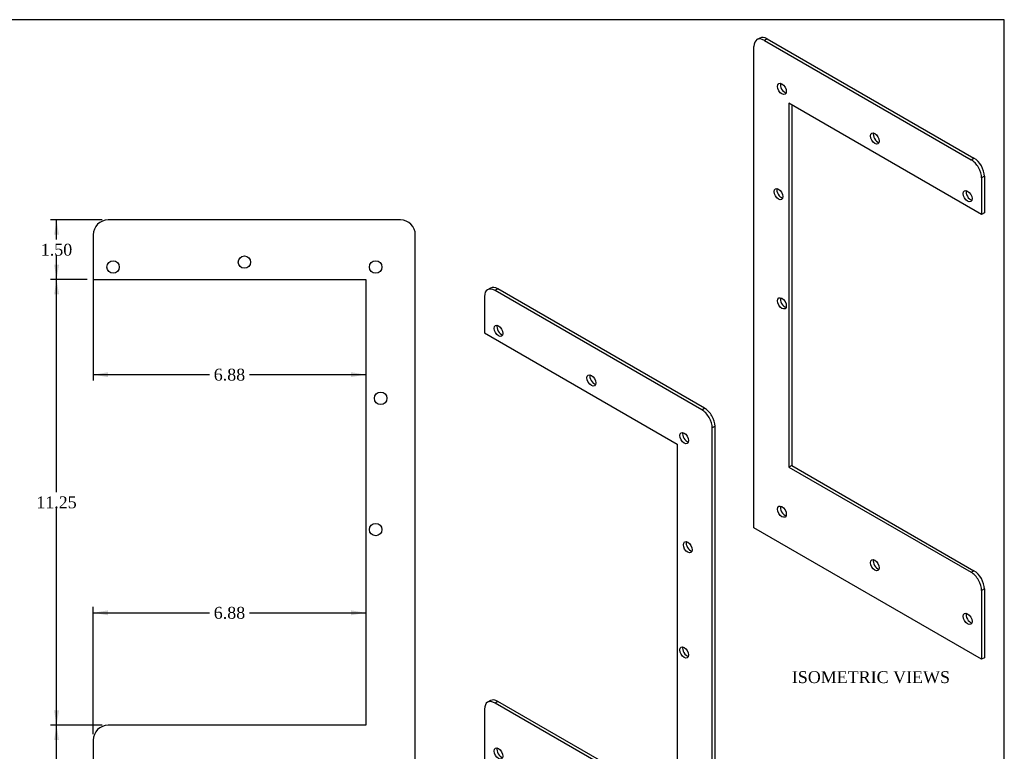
# Model space of a CAD drawing. Header units: inches. Extents: x 0.1 to 41.9, y -0.2 to 27.9.
# Tile 2 of 2: x 17.1 to 41.9, y 9.5 to 27.9. Entities that reach past the tile are written whole.
import ezdxf
from ezdxf.enums import TextEntityAlignment as Align

# ---------------------------------------------------------------- set-up
doc = ezdxf.new("R2010")
doc.units = ezdxf.units.IN
doc.header["$MEASUREMENT"] = 0
doc.layers.add('COM49445', color=7, linetype='Continuous')
doc.layers.add('Default', color=7, linetype='Continuous')
doc.styles.add('SEACAD_Times_New_Roman', font='times.ttf')
doc.dimstyles.new('HAMMOND_(STH_-_48x32)', dxfattribs={"dimtxt": 0.3, "dimasz": 0.375, "dimexe": 0.15, "dimexo": 0.15, "dimgap": 0.075, "dimtad": 0, "dimtih": 1, "dimtoh": 1, "dimzin": 0, "dimdsep": 46, "dimtxsty": 'SEACAD_Times_New_Roman', "dimblk1": '_SE_FILLED', "dimblk2": '_SE_FILLED', "dimsah": 1, "dimcen": 0.15, "dimadec": 0, "dimazin": 0, "dimtfac": 0.8, "dimtofl": 0, "dimtmove": 0, "dimatfit": 3, "dimfxl": 1, "dimtolj": 1, "dimtzin": 0, "dimarcsym": 0})

# ---------------------------------------------------------------- blocks, each defined once
blk = doc.blocks.new('SE1')
at = {"layer": 'COM49445', "color": 7, "linetype": 'Continuous'}
for p, q in [((35.761476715, 27.4668400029), (35.6907660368, 27.4260151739)), ((35.948976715, 27.4482666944), (35.8782660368, 27.4074418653)), ((35.8782660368, 27.4074418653), (41.0931785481, 24.3966107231)), ((35.948976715, 27.4482666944), (41.1638892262, 24.4374355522)), ((35.6131009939, 15.1089621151), (35.6131009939, 27.2543487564)), ((36.4969844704, 25.8254797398), (36.4969844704, 16.6398932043)), ((41.358343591, 23.0187727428), (36.4969844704, 25.8254797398)), ((36.5676951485, 25.7846549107), (36.5676951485, 16.6807180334)), ((41.0931785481, 24.3966107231), (41.1638892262, 24.4374355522)), ((41.4290542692, 23.9781562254), (41.358343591, 23.9373313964)), ((41.358343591, 23.9373313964), (41.358343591, 23.0187727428)), ((41.4290542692, 23.9781562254), (41.4290542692, 23.0595975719)), ((41.4290542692, 23.0595975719), (41.358343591, 23.0187727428)), ((36.5676951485, 16.6807180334), (36.4969844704, 16.6398932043)), ((36.5676951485, 16.6807180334), (41.1638892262, 14.0271041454)), ((36.4969844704, 16.6398932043), (41.0931785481, 13.9862793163)), ((41.358343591, 11.7919447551), (35.6131009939, 15.1089621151)), ((41.0931785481, 13.9862793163), (41.1638892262, 14.0271041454)), ((41.4290542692, 13.5678248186), (41.358343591, 13.5269999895)), ((41.358343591, 13.5269999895), (41.358343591, 11.7919447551)), ((41.4290542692, 13.5678248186), (41.4290542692, 11.8327695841)), ((41.4290542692, 11.8327695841), (41.358343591, 11.7919447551))]:
    blk.add_line(p, q, dxfattribs=at)
for centre, major_axis, start_param, end_param in [((35.8782660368, 27.1012556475), (0.1874999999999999, -0.3247595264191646), 2.356194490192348, 3.92699081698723), ((35.948976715, 27.1420804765), (0.1875, -0.3247595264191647), 2.356194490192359, 3.141592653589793), ((36.3909184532, 26.223521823), (0.07812500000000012, -0.1353164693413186), 3.611213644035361, 5.813564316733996), ((38.7332096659, 24.9732614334), (0.0781250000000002, -0.1353164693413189), 3.611213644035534, 5.813564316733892), ((41.0931785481, 24.0904245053), (0.1875000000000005, -0.3247595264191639), 0.7853981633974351, 2.356194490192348), ((41.1638892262, 24.1312493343), (-0.1875000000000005, 0.3247595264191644), 3.926990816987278, 5.49778714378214), ((36.3025301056, 23.5699079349), (0.07812500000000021, -0.1353164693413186), 3.61121364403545, 5.813564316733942), ((41.0755008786, 23.5188768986), (0.0781249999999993, -0.1353164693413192), 3.611213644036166, 5.81356431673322), ((36.3909184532, 20.8142319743), (0.07812499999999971, -0.1353164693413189), 3.61121364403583, 5.813564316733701), ((36.3909184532, 15.5580352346), (0.07812500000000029, -0.1353164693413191), 3.611213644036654, 5.81356431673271), ((38.7332096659, 14.2057127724), (0.07812500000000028, -0.1353164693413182), 3.611213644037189, 5.81356431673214), ((41.0931785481, 13.6800930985), (0.1875000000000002, -0.3247595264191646), 0.7853981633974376, 2.356194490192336), ((41.1638892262, 13.7209179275), (-0.1874999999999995, 0.3247595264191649), 3.926990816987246, 5.497787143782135), ((41.0755008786, 12.8533903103), (0.07812499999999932, -0.1353164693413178), 3.611213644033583, 5.813564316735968)]:
    blk.add_ellipse(centre, major_axis=major_axis, ratio=0.5773502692, start_param=start_param, end_param=end_param, dxfattribs=at)
for centre, major_axis in [((36.3202077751, 26.1826969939), (0.07812500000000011, -0.1353164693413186)), ((38.6624989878, 24.9324366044), (0.07812500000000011, -0.1353164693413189)), ((36.2318194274, 23.5290831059), (0.078125, -0.1353164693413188)), ((41.0047902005, 23.4780520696), (0.07812499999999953, -0.1353164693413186)), ((36.3202077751, 20.7734071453), (0.07812500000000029, -0.1353164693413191)), ((36.3202077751, 15.5172104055), (0.07812500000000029, -0.1353164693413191)), ((38.6624989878, 14.1648879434), (0.07812500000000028, -0.1353164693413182)), ((41.0047902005, 12.8125654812), (0.0781249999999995, -0.1353164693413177))]:
    blk.add_ellipse(centre, major_axis=major_axis, ratio=0.5773502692, dxfattribs=at)
blk = doc.blocks.new('SE4')
at = {"layer": 'COM49445', "color": 7, "linetype": 'Continuous'}
for p, q in [((28.9649673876, 21.1584768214), (28.8942567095, 21.1176519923)), ((29.1524673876, 21.1399035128), (29.0817567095, 21.0990786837)), ((34.3673798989, 18.1290723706), (29.1524673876, 21.1399035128)), ((28.8165916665, 20.9459855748), (28.8165916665, 20.0274269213)), ((34.2966692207, 18.0882475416), (29.0817567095, 21.0990786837)), ((28.8165916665, 20.0274269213), (33.6779507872, 17.2207199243)), ((34.2966692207, 18.0882475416), (34.3673798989, 18.1290723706)), ((34.6325449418, 17.6697930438), (34.5618342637, 17.6289682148)), ((34.6325449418, 5.5244064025), (34.6325449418, 17.6697930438)), ((34.5618342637, 5.4835815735), (34.5618342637, 17.6289682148)), ((33.6779507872, 17.2207199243), (33.6779507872, 8.0351333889)), ((28.9649673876, 10.7481454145), (28.8942567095, 10.7073205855)), ((29.1524673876, 10.729572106), (29.0817567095, 10.6887472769)), ((33.6779507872, 8.0351333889), (29.0817567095, 10.6887472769)), ((33.6779507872, 8.116783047), (29.1524673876, 10.729572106)), ((28.8165916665, 10.535654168), (28.8165916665, 8.8005989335)), ((28.8165916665, 8.8005989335), (34.5618342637, 5.4835815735)), ((34.5618342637, 5.4835815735), (34.6325449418, 5.5244064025))]:
    blk.add_line(p, q, dxfattribs=at)
for centre, major_axis, start_param, end_param in [((29.0817567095, 20.7928924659), (0.1875000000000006, -0.3247595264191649), 2.356194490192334, 3.926990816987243), ((29.1524673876, 20.8337172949), (0.1875000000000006, -0.3247595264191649), 2.356194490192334, 3.141592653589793), ((29.2408557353, 20.1192827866), (0.0781249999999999, -0.1353164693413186), 3.611213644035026, 5.813564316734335), ((31.5831469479, 18.8690223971), (0.07812499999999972, -0.1353164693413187), 3.611213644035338, 5.813564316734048), ((34.2966692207, 17.7820613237), (0.1875, -0.3247595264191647), 0.7853981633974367, 2.356194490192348), ((34.3673798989, 17.8228861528), (-0.1875, 0.3247595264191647), 3.92699081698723, 5.497787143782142), ((33.9254381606, 17.4146378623), (0.078125, -0.1353164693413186), 3.611213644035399, 5.813564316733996), ((34.0138265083, 14.6589619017), (0.07812499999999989, -0.1353164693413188), 3.61121364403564, 5.813564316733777), ((33.9254381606, 12.0053480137), (0.0781249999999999, -0.1353164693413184), 3.611213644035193, 5.813564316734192), ((29.0817567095, 10.3825610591), (0.1874999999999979, -0.324759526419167), 2.35619449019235, 3.926990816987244), ((29.1524673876, 10.4233858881), (0.1874999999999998, -0.3247595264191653), 2.356194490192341, 3.141592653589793), ((29.2408557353, 9.453796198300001), (0.07812499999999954, -0.1353164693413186), 3.6112136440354, 5.813564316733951), ((31.5831469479, 8.1014737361), (0.07812499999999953, -0.1353164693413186), 3.61121364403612, 5.813564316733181), ((33.9254381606, 6.7491512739), (0.07812499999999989, -0.1353164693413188), 3.611213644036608, 5.813564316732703)]:
    blk.add_ellipse(centre, major_axis=major_axis, ratio=0.5773502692, start_param=start_param, end_param=end_param, dxfattribs=at)
for centre, major_axis in [((29.1701450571, 20.0784579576), (0.0781249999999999, -0.1353164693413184)), ((31.5124362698, 18.828197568), (0.07812500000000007, -0.1353164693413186)), ((33.8547274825, 17.3738130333), (0.07812499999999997, -0.1353164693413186)), ((33.94311583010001, 14.6181370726), (0.07812500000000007, -0.1353164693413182)), ((33.8547274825, 11.9645231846), (0.0781249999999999, -0.1353164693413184)), ((29.1701450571, 9.4129713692), (0.07812499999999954, -0.1353164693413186)), ((31.5124362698, 8.060648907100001), (0.07812499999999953, -0.1353164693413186)), ((33.8547274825, 6.7083264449), (0.07812499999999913, -0.1353164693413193))]:
    blk.add_ellipse(centre, major_axis=major_axis, ratio=0.5773502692, dxfattribs=at)
blk = doc.blocks.new('SE5')
at = {"layer": 'COM49445', "color": 7, "linetype": 'Continuous'}
for p, q in [((26.6959839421, 22.8766259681), (19.3209839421, 22.8766259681)), ((18.9459839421, 22.5016259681), (18.9459839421, 21.3766259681)), ((27.0709839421, 7.626625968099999), (27.0709839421, 22.5016259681)), ((18.9459839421, 21.3766259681), (25.8209839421, 21.3766259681)), ((25.8209839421, 21.3766259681), (25.8209839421, 10.1266259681)), ((25.8209839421, 10.1266259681), (19.3209839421, 10.1266259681)), ((18.9459839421, 9.751625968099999), (18.9459839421, 7.626625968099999)), ((18.9459839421, 7.626625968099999), (27.0709839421, 7.626625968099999))]:
    blk.add_line(p, q, dxfattribs=at)
for centre in [(22.7584839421, 21.8141259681), (19.4459839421, 21.6891259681), (26.0709839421, 21.6891259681), (26.1959839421, 18.3766259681), (26.0709839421, 15.0641259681), (19.4459839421, 8.626625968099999), (22.7584839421, 8.626625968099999), (26.0709839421, 8.626625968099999)]:
    blk.add_circle(centre, 0.15625, dxfattribs=at)
for centre, radius, start, end in [((19.3209839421, 22.5016259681), 0.3749999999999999, 90, 180), ((26.6959839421, 22.5016259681), 0.3749999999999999, 0, 90), ((19.3209839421, 9.751625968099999), 0.3750000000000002, 90, 180)]:
    blk.add_arc(centre, radius, start, end, dxfattribs=at)
blk = doc.blocks.new('DMBLK1258')
at = {"layer": 'Default', "linetype": 'Continuous', "transparency": 16777216}
for points in [[(17.95759332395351, 9.751625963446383), (18.08259332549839, 9.751625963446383), (18.02009332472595, 10.126625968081)], [(17.95759332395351, 8.001625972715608), (18.02009332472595, 7.626625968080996), (18.08259332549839, 8.001625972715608)]]:
    blk.add_hatch(color=7, dxfattribs=at).paths.add_polyline_path(points)
at = {"layer": 'Default', "color": 7, "linetype": 'Continuous', "transparency": 16777216}
for p, q in [((19.1709839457, 10.1266259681), (17.8700933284, 10.1266259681)), ((18.0200933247, 9.1316260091), (18.0200933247, 10.1266259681)), ((18.0200933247, 7.626625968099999), (18.0200933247, 8.726626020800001)), ((18.7959839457, 7.626625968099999), (17.8700933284, 7.626625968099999))]:
    blk.add_line(p, q, dxfattribs=at)
at = {"layer": 'Default', "color": 7, "linetype": 'Continuous', "transparency": 16777216, "style": 'SEACAD_Times_New_Roman'}
blk.add_text('2.50', height=0.3, dxfattribs=at).set_placement((17.6219890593, 9.026626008), align=Align.TOP_LEFT)
blk = doc.blocks.new('_SE_FILLED')
at = {"color": 0}
blk.add_line((0, 0), (-1, 0), dxfattribs=at)
blk.add_solid([(0, 0), (-1, -0.1665), (-1, 0.1665), (0, 0)], dxfattribs=at)
blk = doc.blocks.new('DMBLK1259')
at = {"layer": 'Default', "linetype": 'Continuous', "transparency": 16777216}
for points in [[(17.95759335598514, 21.00162596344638), (18.08259335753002, 21.00162596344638), (18.02009335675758, 21.37662596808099)], [(17.95759335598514, 10.50162597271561), (18.02009335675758, 10.126625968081), (18.08259335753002, 10.50162597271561)]]:
    blk.add_hatch(color=7, dxfattribs=at).paths.add_polyline_path(points)
at = {"layer": 'Default', "color": 7, "linetype": 'Continuous', "transparency": 16777216}
for p, q in [((18.7959840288, 21.3766259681), (17.8700933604, 21.3766259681)), ((18.0200933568, 16.0066258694), (18.0200933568, 21.3766259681)), ((18.0200933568, 10.1266259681), (18.0200933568, 15.6016258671)), ((19.1709839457, 10.1266259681), (17.8700933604, 10.1266259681))]:
    blk.add_line(p, q, dxfattribs=at)
at = {"layer": 'Default', "color": 7, "linetype": 'Continuous', "transparency": 16777216, "style": 'SEACAD_Times_New_Roman'}
blk.add_text('11.25', height=0.3, dxfattribs=at).set_placement((17.5082450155, 15.9016260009), align=Align.TOP_LEFT)
blk = doc.blocks.new('DMBLK1260')
at = {"layer": 'Default', "linetype": 'Continuous', "transparency": 16777216}
for points in [[(17.95759347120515, 22.50162596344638), (18.08259347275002, 22.50162596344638), (18.02009347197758, 22.87662596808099)], [(17.95759347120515, 21.75162597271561), (18.02009347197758, 21.37662596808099), (18.08259347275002, 21.75162597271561)]]:
    blk.add_hatch(color=7, dxfattribs=at).paths.add_polyline_path(points)
at = {"layer": 'Default', "color": 7, "linetype": 'Continuous', "transparency": 16777216}
for p, q in [((19.1709839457, 22.8766259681), (17.8700934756, 22.8766259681)), ((18.020093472, 22.3816259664), (18.020093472, 22.8766259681)), ((18.020093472, 21.3766259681), (18.020093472, 21.9766259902)), ((18.7959840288, 21.3766259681), (17.8700934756, 21.3766259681))]:
    blk.add_line(p, q, dxfattribs=at)
at = {"layer": 'Default', "color": 7, "linetype": 'Continuous', "transparency": 16777216, "style": 'SEACAD_Times_New_Roman'}
blk.add_text('1.50', height=0.3, dxfattribs=at).set_placement((17.6219892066, 22.2766259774), align=Align.TOP_LEFT)
blk = doc.blocks.new('DMBLK1261')
at = {"layer": 'Default', "linetype": 'Continuous', "transparency": 16777216}
for points in [[(19.32098394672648, 13.02699408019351), (18.94598394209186, 12.96449407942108), (19.32098394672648, 12.90199407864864)], [(25.44598393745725, 13.02699408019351), (25.44598393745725, 12.90199407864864), (25.82098394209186, 12.96449407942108)]]:
    blk.add_hatch(color=7, dxfattribs=at).paths.add_polyline_path(points)
at = {"layer": 'Default', "color": 7, "linetype": 'Continuous', "transparency": 16777216}
for p, q in [((18.9459839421, 9.9016259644), (18.9459839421, 13.1144940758)), ((18.9459839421, 12.9644940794), (21.8803795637, 12.9644940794)), ((22.8865880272, 12.9644940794), (25.8209839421, 12.9644940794))]:
    blk.add_line(p, q, dxfattribs=at)
at = {"layer": 'Default', "color": 7, "linetype": 'Continuous', "transparency": 16777216, "style": 'SEACAD_Times_New_Roman'}
blk.add_text('6.88', height=0.3, dxfattribs=at).set_placement((21.9853795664, 13.1144940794), align=Align.TOP_LEFT)
blk = doc.blocks.new('DMBLK1264')
at = {"layer": 'Default', "linetype": 'Continuous', "transparency": 16777216}
for points in [[(19.32098394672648, 18.91117697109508), (19.32098394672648, 19.03617697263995), (18.94598394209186, 18.97367697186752)], [(25.44598393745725, 18.91117697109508), (25.82098394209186, 18.97367697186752), (25.44598393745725, 19.03617697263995)]]:
    blk.add_hatch(color=7, dxfattribs=at).paths.add_polyline_path(points)
at = {"layer": 'Default', "color": 7, "linetype": 'Continuous', "transparency": 16777216}
for p, q in [((18.9459839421, 21.7891259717), (18.9459839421, 18.8236769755)), ((18.9459839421, 18.9736769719), (21.8803795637, 18.9736769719)), ((22.8865880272, 18.9736769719), (25.8209839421, 18.9736769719))]:
    blk.add_line(p, q, dxfattribs=at)
at = {"layer": 'Default', "color": 7, "linetype": 'Continuous', "transparency": 16777216, "style": 'SEACAD_Times_New_Roman'}
blk.add_text('6.88', height=0.3, dxfattribs=at).set_placement((21.9853795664, 19.1236769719), align=Align.TOP_LEFT)
blk = doc.blocks.new('BORDER')
at = {"layer": 'Default', "color": 7, "linetype": 'Continuous'}
for p, q in [((0, 27.86), (-41.86, 27.86)), ((0, 0), (0, 27.86))]:
    blk.add_line(p, q, dxfattribs=at)

msp = doc.modelspace()

# ---------------------------------------------------------------- block references
at = {"layer": 'Default', "color": 7}
msp.add_blockref('BORDER', (41.9300011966, 0.0699989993), dxfattribs=at)
at = {"layer": 'Default'}
for name in ['SE1', 'SE5', 'SE4']:
    msp.add_blockref(name, (0, 0), dxfattribs=at)

# ---------------------------------------------------------------- texts
at = {"layer": 'Default', "color": 7, "linetype": 'Continuous', "style": 'SEACAD_Times_New_Roman'}
msp.add_text('ISOMETRIC VIEWS', height=0.3, dxfattribs=at).set_placement((36.5696558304, 11.4919447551), align=Align.TOP_LEFT)

# ---------------------------------------------------------------- dimensions: what is measured, and where the dimension line sits
at = {"layer": 'Default', "color": 7, "linetype": 'Continuous'}
for base, p1, p2, picture, middle in [((18.020093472, 22.8766259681), (25.8209839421, 21.3766259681), (19.3209839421, 22.8766259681), 'DMBLK1260', (18.020093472, 22.1266259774)), ((18.0200933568, 21.3766259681), (19.3209839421, 10.1266259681), (25.8209839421, 21.3766259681), 'DMBLK1259', (18.0200933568, 15.7516260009)), ((18.0200933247, 10.1266259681), (18.9459839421, 7.626625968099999), (19.3209839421, 10.1266259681), 'DMBLK1258', (18.0200933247, 8.876626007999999))]:
    dim = msp.add_linear_dim(base=base, p1=p1, p2=p2, angle=90, text='\\A1;<>', dimstyle='HAMMOND_(STH_-_48x32)', dxfattribs=at)
    dim.commit()
    dim.dimension.update_dxf_attribs({"geometry": picture, "text_midpoint": middle, "dimtype": 160})
for base, p1, p2, picture, middle in [((25.8209839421, 18.9736769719), (18.9459839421, 21.9391259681), (25.8209839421, 21.3766259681), 'DMBLK1264', (22.3834838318, 18.9736769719)), ((25.8209839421, 12.9644940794), (18.9459839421, 9.751625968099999), (25.8209839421, 10.1266259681), 'DMBLK1261', (22.3834838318, 12.9644940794))]:
    dim = msp.add_linear_dim(base=base, p1=p1, p2=p2, text='\\A1;<>', dimstyle='HAMMOND_(STH_-_48x32)', dxfattribs=at)
    dim.commit()
    dim.dimension.update_dxf_attribs({"geometry": picture, "text_midpoint": middle, "dimtype": 160})

doc.saveas('drawing.dxf')
